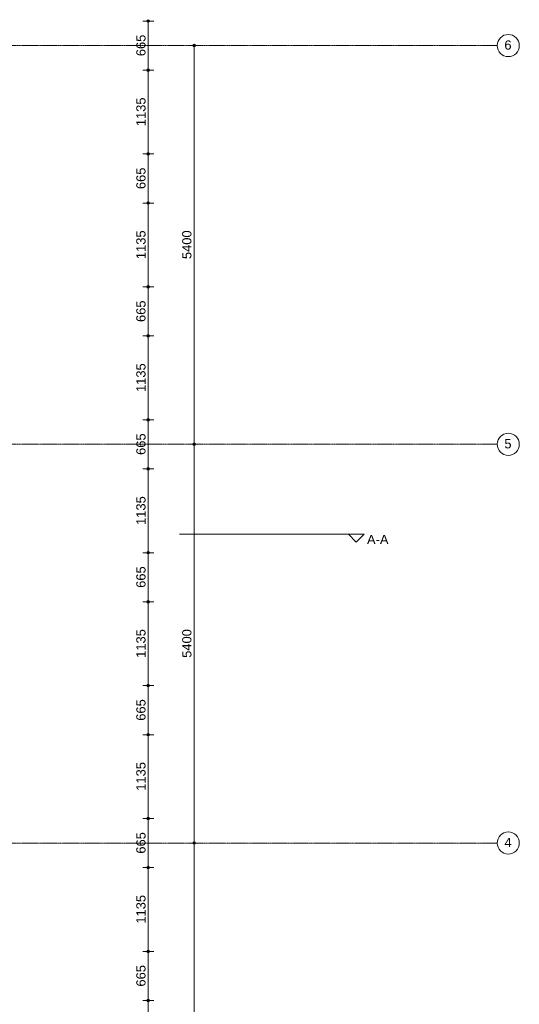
# Model space of a CAD drawing. Header units: millimetres. Extents: x 24475 to 74671, y -6152 to 32037.
# Tile 36 of 36: x 67902 to 74671, y 14016 to 27350. Entities that reach past the tile are written whole.
import ezdxf

# ---------------------------------------------------------------- set-up
doc = ezdxf.new("R2010")
doc.units = ezdxf.units.MM
doc.linetypes.add('stramien', pattern=[22.225, 12.7, -3.175, 3.175, -3.175])
doc.layers.add('00_Algemeen', color=7, linetype='Continuous', lineweight=9, true_color=0x00a600)
doc.layers.add('00_Algemeen-50', color=7, linetype='Continuous', lineweight=9)
doc.styles.add('Arial_1', font='arial.ttf', dxfattribs={"height": 125})
doc.dimstyles.new('00_AEE_maatvoering_2_5mm', dxfattribs={"dimscale": 304.8, "dimtxt": 127.532425, "dimasz": 0.459318, "dimexe": 0.246063, "dimexo": 0.0625, "dimgap": 0, "dimtad": 1, "dimdec": 0, "dimzin": 0, "dimdsep": 46, "dimtxsty": 'Arial_1', "dimblk1": 'DOTSMALL', "dimblk2": 'DOTSMALL', "dimsah": 1, "dimcen": 0.09, "dimdle": 0.246063, "dimazin": 0, "dimtfac": 1, "dimtdec": 4, "dimtix": 1, "dimtmove": 0, "dimatfit": 3, "dimfxl": 0.246063, "dimfxlon": 1, "dimtvp": 1, "dimtolj": 1, "dimtzin": 0, "dimarcsym": 2})

# ---------------------------------------------------------------- blocks, each defined once
blk = doc.blocks.new('Grid - 3 mm-485849-02 tweede verdieping - D')
at = {"layer": '00_Algemeen', "color": 7}
blk.add_circle((0, 0), 3, dxfattribs=at)
blk = doc.blocks.new('DIMBLOCK12-02 tweede verdieping - D')
at = {"layer": '00_Algemeen-50', "transparency": 16777216}
h = blk.add_hatch(color=256, dxfattribs=at)
edge = h.paths.add_edge_path()
edge.add_arc((70267, 16200), 17.5, 0, 360)
h = blk.add_hatch(color=256, dxfattribs=at)
edge = h.paths.add_edge_path()
edge.add_arc((70267, 10800), 17.5, 0, 360)
for p, q in [((70267, 16200), (70192, 16200)), ((70267, 10800), (70267, 16200)), ((70267, 16200), (70342, 16200)), ((70267, 10800), (70192, 10800)), ((70267, 10800), (70342, 10800))]:
    blk.add_line(p, q, dxfattribs=at)
for centre in [(70267, 16200), (70267, 10800)]:
    blk.add_circle(centre, 17.5, dxfattribs=at)
at = {"layer": '00_Algemeen-50', "color": 0, "transparency": 16777216, "insert": (70104, 13308), "char_height": 125, "width": 461.47, "attachment_point": 1, "rotation": 90, "line_spacing_factor": 0.941778, "style": 'Arial_1'}
blk.add_mtext('5400', dxfattribs=at)
blk = doc.blocks.new('_DotSmall')
at = {"color": 0, "linetype": 'ByBlock', "const_width": 0.5}
blk.add_lwpolyline([(-0.0625, 0, 1), (0.0625, 0, 1)], format="xyb", close=True, dxfattribs=at)
blk = doc.blocks.new('DIMBLOCK13-02 tweede verdieping - D')
at = {"layer": '00_Algemeen-50', "transparency": 16777216}
h = blk.add_hatch(color=256, dxfattribs=at)
edge = h.paths.add_edge_path()
edge.add_arc((70267, 21600), 17.5, 0, 360)
h = blk.add_hatch(color=256, dxfattribs=at)
edge = h.paths.add_edge_path()
edge.add_arc((70267, 16200), 17.5, 0, 360)
for p, q in [((70267, 21600), (70192, 21600)), ((70267, 16200), (70267, 21600)), ((70267, 21600), (70342, 21600)), ((70267, 16200), (70192, 16200)), ((70267, 16200), (70342, 16200))]:
    blk.add_line(p, q, dxfattribs=at)
for centre in [(70267, 21600), (70267, 16200)]:
    blk.add_circle(centre, 17.5, dxfattribs=at)
at = {"layer": '00_Algemeen-50', "color": 0, "transparency": 16777216, "insert": (70104, 18708), "char_height": 125, "width": 461.47, "attachment_point": 1, "rotation": 90, "line_spacing_factor": 0.941778, "style": 'Arial_1'}
blk.add_mtext('5400', dxfattribs=at)
blk = doc.blocks.new('DIMBLOCK14-02 tweede verdieping - D')
at = {"layer": '00_Algemeen-50', "transparency": 16777216}
h = blk.add_hatch(color=256, dxfattribs=at)
edge = h.paths.add_edge_path()
edge.add_arc((70267, 27000), 17.5, 0, 360)
h = blk.add_hatch(color=256, dxfattribs=at)
edge = h.paths.add_edge_path()
edge.add_arc((70267, 21600), 17.5, 0, 360)
for p, q in [((70267, 27000), (70192, 27000)), ((70267, 21600), (70267, 27000)), ((70267, 27000), (70342, 27000)), ((70267, 21600), (70192, 21600)), ((70267, 21600), (70342, 21600))]:
    blk.add_line(p, q, dxfattribs=at)
for centre in [(70267, 27000), (70267, 21600)]:
    blk.add_circle(centre, 17.5, dxfattribs=at)
at = {"layer": '00_Algemeen-50', "color": 0, "transparency": 16777216, "insert": (70104, 24108), "char_height": 125, "width": 461.47, "attachment_point": 1, "rotation": 90, "line_spacing_factor": 0.941778, "style": 'Arial_1'}
blk.add_mtext('5400', dxfattribs=at)
blk = doc.blocks.new('Section - Driehoek 45 graden-487097-02 tweede verdieping - D')
at = {"layer": '00_Algemeen', "color": 7}
for p, q in [((-2, 2.12), (-4.12, 0)), ((-4.12, 0), (0.12, 0)), ((0.12, 0), (-2, 2.12))]:
    blk.add_line(p, q, dxfattribs=at)
blk = doc.blocks.new('DIMBLOCK49-02 tweede verdieping - D')
at = {"layer": '00_Algemeen-50', "transparency": 16777216}
h = blk.add_hatch(color=256, dxfattribs=at)
edge = h.paths.add_edge_path()
edge.add_arc((69644, 14067), 17.5, 0, 360)
h = blk.add_hatch(color=256, dxfattribs=at)
edge = h.paths.add_edge_path()
edge.add_arc((69644, 12932), 17.5, 0, 360)
for p, q in [((69644, 14067), (69569, 14067)), ((69644, 12932), (69644, 14067)), ((69644, 14067), (69719, 14067)), ((69644, 12932), (69569, 12932)), ((69644, 12932), (69719, 12932))]:
    blk.add_line(p, q, dxfattribs=at)
for centre in [(69644, 14067), (69644, 12932)]:
    blk.add_circle(centre, 17.5, dxfattribs=at)
at = {"layer": '00_Algemeen-50', "color": 0, "transparency": 16777216, "insert": (69482, 13308), "char_height": 125, "width": 461.47, "attachment_point": 1, "rotation": 90, "line_spacing_factor": 0.941778, "style": 'Arial_1'}
blk.add_mtext('1135', dxfattribs=at)
blk = doc.blocks.new('DIMBLOCK50-02 tweede verdieping - D')
at = {"layer": '00_Algemeen-50', "transparency": 16777216}
h = blk.add_hatch(color=256, dxfattribs=at)
edge = h.paths.add_edge_path()
edge.add_arc((69644, 14732), 17.5, 0, 360)
h = blk.add_hatch(color=256, dxfattribs=at)
edge = h.paths.add_edge_path()
edge.add_arc((69644, 14067), 17.5, 0, 360)
for p, q in [((69644, 14732), (69569, 14732)), ((69644, 14067), (69644, 14732)), ((69644, 14732), (69719, 14732)), ((69644, 14067), (69569, 14067)), ((69644, 14067), (69719, 14067))]:
    blk.add_line(p, q, dxfattribs=at)
for centre in [(69644, 14732), (69644, 14067)]:
    blk.add_circle(centre, 17.5, dxfattribs=at)
at = {"layer": '00_Algemeen-50', "color": 0, "transparency": 16777216, "insert": (69482, 14256), "char_height": 125, "width": 346.1, "attachment_point": 1, "rotation": 90, "line_spacing_factor": 0.941778, "style": 'Arial_1'}
blk.add_mtext('665', dxfattribs=at)
blk = doc.blocks.new('DIMBLOCK51-02 tweede verdieping - D')
at = {"layer": '00_Algemeen-50', "transparency": 16777216}
h = blk.add_hatch(color=256, dxfattribs=at)
edge = h.paths.add_edge_path()
edge.add_arc((69644, 15867), 17.5, 0, 360)
h = blk.add_hatch(color=256, dxfattribs=at)
edge = h.paths.add_edge_path()
edge.add_arc((69644, 14732), 17.5, 0, 360)
for p, q in [((69644, 15867), (69569, 15867)), ((69644, 14732), (69644, 15867)), ((69644, 15867), (69719, 15867)), ((69644, 14732), (69569, 14732)), ((69644, 14732), (69719, 14732))]:
    blk.add_line(p, q, dxfattribs=at)
for centre in [(69644, 15867), (69644, 14732)]:
    blk.add_circle(centre, 17.5, dxfattribs=at)
at = {"layer": '00_Algemeen-50', "color": 0, "transparency": 16777216, "insert": (69482, 15108), "char_height": 125, "width": 461.47, "attachment_point": 1, "rotation": 90, "line_spacing_factor": 0.941778, "style": 'Arial_1'}
blk.add_mtext('1135', dxfattribs=at)
blk = doc.blocks.new('DIMBLOCK52-02 tweede verdieping - D')
at = {"layer": '00_Algemeen-50', "transparency": 16777216}
h = blk.add_hatch(color=256, dxfattribs=at)
edge = h.paths.add_edge_path()
edge.add_arc((69644, 16532), 17.5, 0, 360)
h = blk.add_hatch(color=256, dxfattribs=at)
edge = h.paths.add_edge_path()
edge.add_arc((69644, 15867), 17.5, 0, 360)
for p, q in [((69644, 16532), (69569, 16532)), ((69644, 15867), (69644, 16532)), ((69644, 16532), (69719, 16532)), ((69644, 15867), (69569, 15867)), ((69644, 15867), (69719, 15867))]:
    blk.add_line(p, q, dxfattribs=at)
for centre in [(69644, 16532), (69644, 15867)]:
    blk.add_circle(centre, 17.5, dxfattribs=at)
at = {"layer": '00_Algemeen-50', "color": 0, "transparency": 16777216, "insert": (69482, 16056), "char_height": 125, "width": 346.1, "attachment_point": 1, "rotation": 90, "line_spacing_factor": 0.941778, "style": 'Arial_1'}
blk.add_mtext('665', dxfattribs=at)
blk = doc.blocks.new('DIMBLOCK53-02 tweede verdieping - D')
at = {"layer": '00_Algemeen-50', "transparency": 16777216}
h = blk.add_hatch(color=256, dxfattribs=at)
edge = h.paths.add_edge_path()
edge.add_arc((69644, 17667), 17.5, 0, 360)
h = blk.add_hatch(color=256, dxfattribs=at)
edge = h.paths.add_edge_path()
edge.add_arc((69644, 16532), 17.5, 0, 360)
for p, q in [((69644, 17667), (69569, 17667)), ((69644, 16532), (69644, 17667)), ((69644, 17667), (69719, 17667)), ((69644, 16532), (69569, 16532)), ((69644, 16532), (69719, 16532))]:
    blk.add_line(p, q, dxfattribs=at)
for centre in [(69644, 17667), (69644, 16532)]:
    blk.add_circle(centre, 17.5, dxfattribs=at)
at = {"layer": '00_Algemeen-50', "color": 0, "transparency": 16777216, "insert": (69482, 16908), "char_height": 125, "width": 461.47, "attachment_point": 1, "rotation": 90, "line_spacing_factor": 0.941778, "style": 'Arial_1'}
blk.add_mtext('1135', dxfattribs=at)
blk = doc.blocks.new('DIMBLOCK54-02 tweede verdieping - D')
at = {"layer": '00_Algemeen-50', "transparency": 16777216}
h = blk.add_hatch(color=256, dxfattribs=at)
edge = h.paths.add_edge_path()
edge.add_arc((69644, 18332), 17.5, 0, 360)
h = blk.add_hatch(color=256, dxfattribs=at)
edge = h.paths.add_edge_path()
edge.add_arc((69644, 17667), 17.5, 0, 360)
for p, q in [((69644, 18332), (69569, 18332)), ((69644, 17667), (69644, 18332)), ((69644, 18332), (69719, 18332)), ((69644, 17667), (69569, 17667)), ((69644, 17667), (69719, 17667))]:
    blk.add_line(p, q, dxfattribs=at)
for centre in [(69644, 18332), (69644, 17667)]:
    blk.add_circle(centre, 17.5, dxfattribs=at)
at = {"layer": '00_Algemeen-50', "color": 0, "transparency": 16777216, "insert": (69482, 17856), "char_height": 125, "width": 346.1, "attachment_point": 1, "rotation": 90, "line_spacing_factor": 0.941778, "style": 'Arial_1'}
blk.add_mtext('665', dxfattribs=at)
blk = doc.blocks.new('DIMBLOCK55-02 tweede verdieping - D')
at = {"layer": '00_Algemeen-50', "transparency": 16777216}
h = blk.add_hatch(color=256, dxfattribs=at)
edge = h.paths.add_edge_path()
edge.add_arc((69644, 19467), 17.5, 0, 360)
h = blk.add_hatch(color=256, dxfattribs=at)
edge = h.paths.add_edge_path()
edge.add_arc((69644, 18332), 17.5, 0, 360)
for p, q in [((69644, 19467), (69569, 19467)), ((69644, 18332), (69644, 19467)), ((69644, 19467), (69719, 19467)), ((69644, 18332), (69569, 18332)), ((69644, 18332), (69719, 18332))]:
    blk.add_line(p, q, dxfattribs=at)
for centre in [(69644, 19467), (69644, 18332)]:
    blk.add_circle(centre, 17.5, dxfattribs=at)
at = {"layer": '00_Algemeen-50', "color": 0, "transparency": 16777216, "insert": (69482, 18708), "char_height": 125, "width": 461.47, "attachment_point": 1, "rotation": 90, "line_spacing_factor": 0.941778, "style": 'Arial_1'}
blk.add_mtext('1135', dxfattribs=at)
blk = doc.blocks.new('DIMBLOCK56-02 tweede verdieping - D')
at = {"layer": '00_Algemeen-50', "transparency": 16777216}
h = blk.add_hatch(color=256, dxfattribs=at)
edge = h.paths.add_edge_path()
edge.add_arc((69644, 20132), 17.5, 0, 360)
h = blk.add_hatch(color=256, dxfattribs=at)
edge = h.paths.add_edge_path()
edge.add_arc((69644, 19467), 17.5, 0, 360)
for p, q in [((69644, 20132), (69569, 20132)), ((69644, 19467), (69644, 20132)), ((69644, 20132), (69719, 20132)), ((69644, 19467), (69569, 19467)), ((69644, 19467), (69719, 19467))]:
    blk.add_line(p, q, dxfattribs=at)
for centre in [(69644, 20132), (69644, 19467)]:
    blk.add_circle(centre, 17.5, dxfattribs=at)
at = {"layer": '00_Algemeen-50', "color": 0, "transparency": 16777216, "insert": (69482, 19656), "char_height": 125, "width": 346.1, "attachment_point": 1, "rotation": 90, "line_spacing_factor": 0.941778, "style": 'Arial_1'}
blk.add_mtext('665', dxfattribs=at)
blk = doc.blocks.new('DIMBLOCK57-02 tweede verdieping - D')
at = {"layer": '00_Algemeen-50', "transparency": 16777216}
h = blk.add_hatch(color=256, dxfattribs=at)
edge = h.paths.add_edge_path()
edge.add_arc((69644, 21267), 17.5, 0, 360)
h = blk.add_hatch(color=256, dxfattribs=at)
edge = h.paths.add_edge_path()
edge.add_arc((69644, 20132), 17.5, 0, 360)
for p, q in [((69644, 21267), (69569, 21267)), ((69644, 20132), (69644, 21267)), ((69644, 21267), (69719, 21267)), ((69644, 20132), (69569, 20132)), ((69644, 20132), (69719, 20132))]:
    blk.add_line(p, q, dxfattribs=at)
for centre in [(69644, 21267), (69644, 20132)]:
    blk.add_circle(centre, 17.5, dxfattribs=at)
at = {"layer": '00_Algemeen-50', "color": 0, "transparency": 16777216, "insert": (69482, 20508), "char_height": 125, "width": 461.47, "attachment_point": 1, "rotation": 90, "line_spacing_factor": 0.941778, "style": 'Arial_1'}
blk.add_mtext('1135', dxfattribs=at)
blk = doc.blocks.new('DIMBLOCK58-02 tweede verdieping - D')
at = {"layer": '00_Algemeen-50', "transparency": 16777216}
h = blk.add_hatch(color=256, dxfattribs=at)
edge = h.paths.add_edge_path()
edge.add_arc((69644, 21932), 17.5, 0, 360)
h = blk.add_hatch(color=256, dxfattribs=at)
edge = h.paths.add_edge_path()
edge.add_arc((69644, 21267), 17.5, 0, 360)
for p, q in [((69644, 21932), (69569, 21932)), ((69644, 21267), (69644, 21932)), ((69644, 21932), (69719, 21932)), ((69644, 21267), (69569, 21267)), ((69644, 21267), (69719, 21267))]:
    blk.add_line(p, q, dxfattribs=at)
for centre in [(69644, 21932), (69644, 21267)]:
    blk.add_circle(centre, 17.5, dxfattribs=at)
at = {"layer": '00_Algemeen-50', "color": 0, "transparency": 16777216, "insert": (69482, 21456), "char_height": 125, "width": 346.1, "attachment_point": 1, "rotation": 90, "line_spacing_factor": 0.941778, "style": 'Arial_1'}
blk.add_mtext('665', dxfattribs=at)
blk = doc.blocks.new('DIMBLOCK59-02 tweede verdieping - D')
at = {"layer": '00_Algemeen-50', "transparency": 16777216}
h = blk.add_hatch(color=256, dxfattribs=at)
edge = h.paths.add_edge_path()
edge.add_arc((69644, 23067), 17.5, 0, 360)
h = blk.add_hatch(color=256, dxfattribs=at)
edge = h.paths.add_edge_path()
edge.add_arc((69644, 21932), 17.5, 0, 360)
for p, q in [((69644, 23067), (69569, 23067)), ((69644, 21932), (69644, 23067)), ((69644, 23067), (69719, 23067)), ((69644, 21932), (69569, 21932)), ((69644, 21932), (69719, 21932))]:
    blk.add_line(p, q, dxfattribs=at)
for centre in [(69644, 23067), (69644, 21932)]:
    blk.add_circle(centre, 17.5, dxfattribs=at)
at = {"layer": '00_Algemeen-50', "color": 0, "transparency": 16777216, "insert": (69482, 22308), "char_height": 125, "width": 461.47, "attachment_point": 1, "rotation": 90, "line_spacing_factor": 0.941778, "style": 'Arial_1'}
blk.add_mtext('1135', dxfattribs=at)
blk = doc.blocks.new('DIMBLOCK60-02 tweede verdieping - D')
at = {"layer": '00_Algemeen-50', "transparency": 16777216}
h = blk.add_hatch(color=256, dxfattribs=at)
edge = h.paths.add_edge_path()
edge.add_arc((69644, 23732), 17.5, 0, 360)
h = blk.add_hatch(color=256, dxfattribs=at)
edge = h.paths.add_edge_path()
edge.add_arc((69644, 23067), 17.5, 0, 360)
for p, q in [((69644, 23732), (69569, 23732)), ((69644, 23067), (69644, 23732)), ((69644, 23732), (69719, 23732)), ((69644, 23067), (69569, 23067)), ((69644, 23067), (69719, 23067))]:
    blk.add_line(p, q, dxfattribs=at)
for centre in [(69644, 23732), (69644, 23067)]:
    blk.add_circle(centre, 17.5, dxfattribs=at)
at = {"layer": '00_Algemeen-50', "color": 0, "transparency": 16777216, "insert": (69482, 23256), "char_height": 125, "width": 346.1, "attachment_point": 1, "rotation": 90, "line_spacing_factor": 0.941778, "style": 'Arial_1'}
blk.add_mtext('665', dxfattribs=at)
blk = doc.blocks.new('DIMBLOCK61-02 tweede verdieping - D')
at = {"layer": '00_Algemeen-50', "transparency": 16777216}
h = blk.add_hatch(color=256, dxfattribs=at)
edge = h.paths.add_edge_path()
edge.add_arc((69644, 24867), 17.5, 0, 360)
h = blk.add_hatch(color=256, dxfattribs=at)
edge = h.paths.add_edge_path()
edge.add_arc((69644, 23732), 17.5, 0, 360)
for p, q in [((69644, 24867), (69569, 24867)), ((69644, 23732), (69644, 24867)), ((69644, 24867), (69719, 24867)), ((69644, 23732), (69569, 23732)), ((69644, 23732), (69719, 23732))]:
    blk.add_line(p, q, dxfattribs=at)
for centre in [(69644, 24867), (69644, 23732)]:
    blk.add_circle(centre, 17.5, dxfattribs=at)
at = {"layer": '00_Algemeen-50', "color": 0, "transparency": 16777216, "insert": (69482, 24108), "char_height": 125, "width": 461.47, "attachment_point": 1, "rotation": 90, "line_spacing_factor": 0.941778, "style": 'Arial_1'}
blk.add_mtext('1135', dxfattribs=at)
blk = doc.blocks.new('DIMBLOCK62-02 tweede verdieping - D')
at = {"layer": '00_Algemeen-50', "transparency": 16777216}
h = blk.add_hatch(color=256, dxfattribs=at)
edge = h.paths.add_edge_path()
edge.add_arc((69644, 25532), 17.5, 0, 360)
h = blk.add_hatch(color=256, dxfattribs=at)
edge = h.paths.add_edge_path()
edge.add_arc((69644, 24867), 17.5, 0, 360)
for p, q in [((69644, 25532), (69569, 25532)), ((69644, 24867), (69644, 25532)), ((69644, 25532), (69719, 25532)), ((69644, 24867), (69569, 24867)), ((69644, 24867), (69719, 24867))]:
    blk.add_line(p, q, dxfattribs=at)
for centre in [(69644, 25532), (69644, 24867)]:
    blk.add_circle(centre, 17.5, dxfattribs=at)
at = {"layer": '00_Algemeen-50', "color": 0, "transparency": 16777216, "insert": (69482, 25056), "char_height": 125, "width": 346.1, "attachment_point": 1, "rotation": 90, "line_spacing_factor": 0.941778, "style": 'Arial_1'}
blk.add_mtext('665', dxfattribs=at)
blk = doc.blocks.new('DIMBLOCK63-02 tweede verdieping - D')
at = {"layer": '00_Algemeen-50', "transparency": 16777216}
h = blk.add_hatch(color=256, dxfattribs=at)
edge = h.paths.add_edge_path()
edge.add_arc((69644, 26667), 17.5, 0, 360)
h = blk.add_hatch(color=256, dxfattribs=at)
edge = h.paths.add_edge_path()
edge.add_arc((69644, 25532), 17.5, 0, 360)
for p, q in [((69644, 26667), (69569, 26667)), ((69644, 25532), (69644, 26667)), ((69644, 26667), (69719, 26667)), ((69644, 25532), (69569, 25532)), ((69644, 25532), (69719, 25532))]:
    blk.add_line(p, q, dxfattribs=at)
for centre in [(69644, 26667), (69644, 25532)]:
    blk.add_circle(centre, 17.5, dxfattribs=at)
at = {"layer": '00_Algemeen-50', "color": 0, "transparency": 16777216, "insert": (69482, 25908), "char_height": 125, "width": 461.47, "attachment_point": 1, "rotation": 90, "line_spacing_factor": 0.941778, "style": 'Arial_1'}
blk.add_mtext('1135', dxfattribs=at)
blk = doc.blocks.new('DIMBLOCK64-02 tweede verdieping - D')
at = {"layer": '00_Algemeen-50', "transparency": 16777216}
h = blk.add_hatch(color=256, dxfattribs=at)
edge = h.paths.add_edge_path()
edge.add_arc((69644, 27332), 17.5, 0, 360)
h = blk.add_hatch(color=256, dxfattribs=at)
edge = h.paths.add_edge_path()
edge.add_arc((69644, 26667), 17.5, 0, 360)
for p, q in [((69644, 27332), (69569, 27332)), ((69644, 26667), (69644, 27332)), ((69644, 27332), (69719, 27332)), ((69644, 26667), (69569, 26667)), ((69644, 26667), (69719, 26667))]:
    blk.add_line(p, q, dxfattribs=at)
for centre in [(69644, 27332), (69644, 26667)]:
    blk.add_circle(centre, 17.5, dxfattribs=at)
at = {"layer": '00_Algemeen-50', "color": 0, "transparency": 16777216, "insert": (69482, 26856), "char_height": 125, "width": 346.1, "attachment_point": 1, "rotation": 90, "line_spacing_factor": 0.941778, "style": 'Arial_1'}
blk.add_mtext('665', dxfattribs=at)

msp = doc.modelspace()

# ---------------------------------------------------------------- linework, layer by layer
at = {"layer": '00_Algemeen', "color": 150, "linetype": 'stramien', "true_color": 0x0080ff}
for p, q in [((74371.4, 27000), (25788, 27000)), ((74371.4, 21600), (25788, 21600)), ((74371.4, 16200), (25788, 16200))]:
    msp.add_line(p, q, dxfattribs=at)
at = {"layer": '00_Algemeen', "color": 7}
msp.add_line((70067.8, 20382.2), (72362.7, 20382.2), dxfattribs=at)

# ---------------------------------------------------------------- block references
at = {"layer": '00_Algemeen', "color": 7, "xscale": 49.99999999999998, "yscale": 49.99999999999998, "zscale": 49.99999999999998}
for name, p, rotation in [('Grid - 3 mm-485849-02 tweede verdieping - D', (74521.4, 27000), 90), ('Grid - 3 mm-485849-02 tweede verdieping - D', (74521.4, 21600), 90), ('Section - Driehoek 45 graden-487097-02 tweede verdieping - D', (72362.7, 20382.2), 180), ('Grid - 3 mm-485849-02 tweede verdieping - D', (74521.4, 16200), 90)]:
    msp.add_blockref(name, p, dxfattribs=dict(at, rotation=rotation))

# ---------------------------------------------------------------- texts
at = {"layer": '00_Algemeen', "color": 7, "char_height": 125, "width": 116.245, "attachment_point": 1, "style": 'Arial_1'}
for s, insert in [('6', (74469, 27069.3)), ('5', (74469, 21669.3)), ('4', (74469, 16269.3))]:
    msp.add_mtext(s, dxfattribs=dict(at, insert=insert))
at = {"layer": '00_Algemeen', "color": 5, "true_color": 0x0000ff, "insert": (72607.8, 20373.5), "char_height": 125, "width": 352.742, "attachment_point": 1, "style": 'Arial_1'}
msp.add_mtext('A-A', dxfattribs=at)

# ---------------------------------------------------------------- dimensions: what is measured, and where the dimension line sits
at = {"layer": '00_Algemeen', "color": 7}
for base, p1, p2, override, picture, middle in [((69644.2, 27332.5), (69569.2, 26667.5), (69569.2, 27332.5), {"dimpost": '<>', "dimfxl": 665}, 'DIMBLOCK64-02 tweede verdieping - D', (69580.4, 27000)), ((70266.6, 27000), (70191.6, 21600), (70191.6, 27000), {"dimpost": '<>', "dimfxl": 5400}, 'DIMBLOCK14-02 tweede verdieping - D', (70202.8, 24300)), ((69644.2, 26667.5), (69569.2, 25532.5), (69569.2, 26667.5), {"dimpost": '<>', "dimfxl": 1135}, 'DIMBLOCK63-02 tweede verdieping - D', (69580.3, 26100)), ((69644.2, 25532.5), (69569.2, 24867.5), (69569.2, 25532.5), {"dimpost": '<>', "dimfxl": 665}, 'DIMBLOCK62-02 tweede verdieping - D', (69580.4, 25200)), ((69644.2, 24867.5), (69569.2, 23732.5), (69569.2, 24867.5), {"dimpost": '<>', "dimfxl": 1135}, 'DIMBLOCK61-02 tweede verdieping - D', (69580.3, 24300)), ((69644.2, 23732.5), (69569.2, 23067.5), (69569.2, 23732.5), {"dimpost": '<>', "dimfxl": 665}, 'DIMBLOCK60-02 tweede verdieping - D', (69580.4, 23400)), ((69644.2, 23067.5), (69569.2, 21932.5), (69569.2, 23067.5), {"dimpost": '<>', "dimfxl": 1135}, 'DIMBLOCK59-02 tweede verdieping - D', (69580.3, 22500)), ((69644.2, 21932.5), (69569.2, 21267.5), (69569.2, 21932.5), {"dimpost": '<>', "dimfxl": 665}, 'DIMBLOCK58-02 tweede verdieping - D', (69580.4, 21600)), ((70266.6, 21600), (70191.6, 16200), (70191.6, 21600), {"dimpost": '<>', "dimfxl": 5400}, 'DIMBLOCK13-02 tweede verdieping - D', (70202.8, 18900)), ((69644.2, 21267.5), (69569.2, 20132.5), (69569.2, 21267.5), {"dimpost": '<>', "dimfxl": 1135}, 'DIMBLOCK57-02 tweede verdieping - D', (69580.3, 20700)), ((69644.2, 20132.5), (69569.2, 19467.5), (69569.2, 20132.5), {"dimpost": '<>', "dimfxl": 665}, 'DIMBLOCK56-02 tweede verdieping - D', (69580.4, 19800)), ((69644.2, 19467.5), (69569.2, 18332.5), (69569.2, 19467.5), {"dimpost": '<>', "dimfxl": 1135}, 'DIMBLOCK55-02 tweede verdieping - D', (69580.3, 18900)), ((69644.2, 18332.5), (69569.2, 17667.5), (69569.2, 18332.5), {"dimpost": '<>', "dimfxl": 665}, 'DIMBLOCK54-02 tweede verdieping - D', (69580.4, 18000)), ((69644.2, 17667.5), (69569.2, 16532.5), (69569.2, 17667.5), {"dimpost": '<>', "dimfxl": 1135}, 'DIMBLOCK53-02 tweede verdieping - D', (69580.3, 17100)), ((69644.2, 16532.5), (69569.2, 15867.5), (69569.2, 16532.5), {"dimpost": '<>', "dimfxl": 665}, 'DIMBLOCK52-02 tweede verdieping - D', (69580.4, 16200)), ((70266.6, 16200), (70191.6, 10800), (70191.6, 16200), {"dimpost": '<>', "dimfxl": 5400}, 'DIMBLOCK12-02 tweede verdieping - D', (70202.8, 13500)), ((69644.2, 15867.5), (69569.2, 14732.5), (69569.2, 15867.5), {"dimpost": '<>', "dimfxl": 1135}, 'DIMBLOCK51-02 tweede verdieping - D', (69580.3, 15300)), ((69644.2, 14732.5), (69569.2, 14067.5), (69569.2, 14732.5), {"dimpost": '<>', "dimfxl": 665}, 'DIMBLOCK50-02 tweede verdieping - D', (69580.4, 14400)), ((69644.2, 14067.5), (69569.2, 12932.5), (69569.2, 14067.5), {"dimpost": '<>', "dimfxl": 1135}, 'DIMBLOCK49-02 tweede verdieping - D', (69580.3, 13500))]:
    dim = msp.add_linear_dim(base=base, p1=p1, p2=p2, angle=90, dimstyle='00_AEE_maatvoering_2_5mm', override=override, dxfattribs=at)
    dim.commit()
    dim.dimension.update_dxf_attribs({"geometry": picture, "text_midpoint": middle})

doc.saveas('drawing.dxf')
